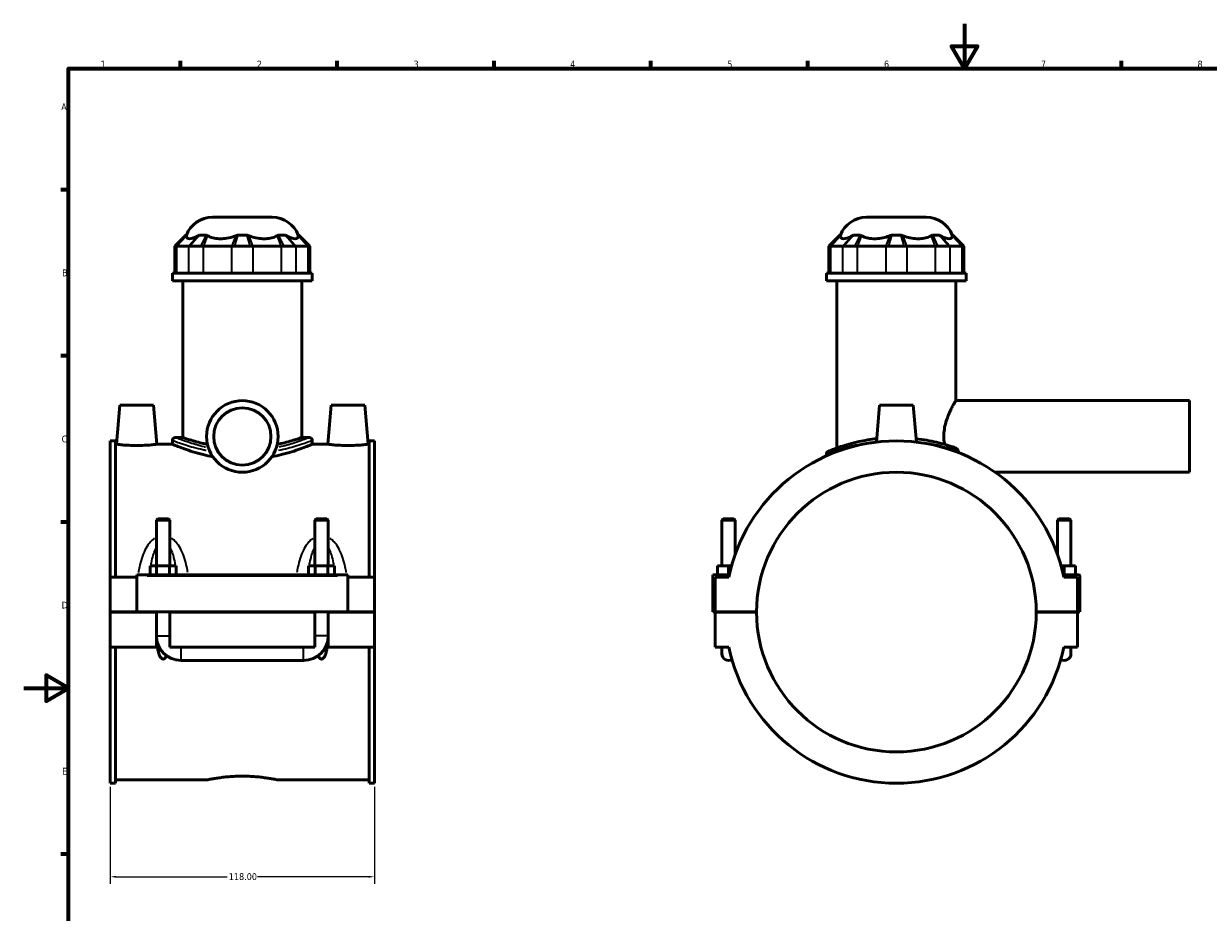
# Model space of a CAD drawing. Header units: millimetres. Extents: x 0 to 898, y -421 to 967.
# Tile 4 of 7: x 0 to 529, y 197 to 594. Entities that reach past the tile are written whole.
import ezdxf

# ---------------------------------------------------------------- set-up
doc = ezdxf.new("R2010")
doc.units = ezdxf.units.MM
for name, color, linetype, lineweight in [('Border (ANSI)', 7, 'Continuous', 70), ('Dimension (ANSI)', 7, 'Continuous', 25), ('Visible (ANSI)', 7, 'Continuous', 50), ('Visible Narrow (ANSI)', 7, 'Continuous', 35)]:
    doc.layers.add(name, color=color, linetype=linetype, lineweight=lineweight)
doc.styles.add('Note Text (ANSI)', font='tahoma.ttf')
doc.dimstyles.new('Default - mm (ANSI)', dxfattribs={"dimtxt": 3.048, "dimasz": 2.5, "dimexe": 3.175, "dimexo": 1.6002, "dimgap": 0.8, "dimtad": 0, "dimtoh": 1, "dimrnd": 1e-08, "dimzin": 4, "dimdsep": 46, "dimtxsty": 'Note Text (ANSI)', "dimcen": 0.09, "dimdle": 10, "dimclrd": 256, "dimclre": 256, "dimclrt": 230, "dimadec": 1, "dimazin": 1, "dimtfac": 1, "dimtofl": 0, "dimtmove": 0, "dimatfit": 3, "dimfxl": 1, "dimtolj": 1, "dimtzin": 4, "dimlwd": -1, "dimlwe": -1, "dimarcsym": 0})

# ---------------------------------------------------------------- blocks, each defined once
blk = doc.blocks.new('Borders Default Border')
at = {"layer": 'Border (ANSI)'}
for p, q in [((70.08, 574), (70.08, 577.45)), ((140.17, 574), (140.17, 577.45)), ((210.25, 574), (210.25, 577.45)), ((280.33, 574), (280.33, 577.45)), ((350.42, 574), (350.42, 577.45)), ((490.58, 574), (490.58, 577.45)), ((20, 519.75), (16.55, 519.75)), ((20, 445.5), (16.55, 445.5)), ((20, 371.25), (16.55, 371.25)), ((20, 222.75), (16.55, 222.75))]:
    blk.add_line(p, q, dxfattribs=at)
at = {"layer": 'Border (ANSI)', "flags": 128}
for points in [[(420.5, 594), (420.5, 574), (414.73, 584), (426.27, 584), (420.5, 574)], [(20, 20), (20, 574), (821, 574), (821, 20), (20, 20)], [(0, 297), (20, 297), (10, 302.77), (10, 291.23), (20, 297)]]:
    blk.add_lwpolyline(points, dxfattribs=at)
at = {"layer": 'Border (ANSI)', "color": 230, "true_color": 0xff0080, "char_height": 3.05, "attachment_point": 7, "style": 'Note Text (ANSI)'}
for s, insert in [('1', (34.35, 574.4)), ('2', (104.2, 574.4)), ('3', (174.26, 574.34)), ('4', (244.23, 574.4)), ('5', (314.48, 574.34)), ('6', (384.49, 574.34)), ('7', (454.6, 574.4)), ('8', (524.63, 574.33)), ('A', (16.78, 555.35)), ('B', (17.15, 481.1)), ('C', (16.95, 406.8)), ('D', (16.96, 332.6)), ('E', (17.21, 258.35))]:
    blk.add_mtext(s, dxfattribs=dict(at, insert=insert))
blk = doc.blocks.new('*D8')
at = {"layer": 'Defpoints', "color": 0, "transparency": 16777216}
for p in [(38.72, 254.51), (156.72, 254.51), (156.72, 212.69)]:
    blk.add_point(p, dxfattribs=at)
at = {"layer": 'Dimension (ANSI)', "transparency": 16777216}
for p, q in [((38.72, 252.91), (38.72, 209.52)), ((156.72, 252.91), (156.72, 209.52)), ((41.22, 212.69), (90.88, 212.69)), ((154.22, 212.69), (104.56, 212.69))]:
    blk.add_line(p, q, dxfattribs=at)
for points in [[(41.22, 213.11), (41.22, 212.27), (38.72, 212.69)], [(154.22, 213.11), (154.22, 212.27), (156.72, 212.69)]]:
    blk.add_solid(points, dxfattribs=at)
at = {"layer": 'Dimension (ANSI)', "color": 230, "true_color": 0xff0080, "transparency": 16777216, "insert": (91.68, 214.29), "char_height": 3.048, "attachment_point": 1, "style": 'Note Text (ANSI)'}
blk.add_mtext('\\A1;118.00', dxfattribs=at)

msp = doc.modelspace()

# ---------------------------------------------------------------- linework, layer by layer
at = {"layer": 'Visible (ANSI)'}
for p, q in [((84.369, 507.507), (111.061, 507.507)), ((376.685, 507.507), (403.377, 507.507)), ((72.495, 499.527), (67.495, 494.527)), ((72.495, 499.527), (72.807, 499.527)), ((78.589, 499.527), (81.616, 499.527)), ((95.575, 499.527), (99.856, 499.527)), ((113.815, 499.527), (116.842, 499.527)), ((122.624, 499.527), (122.935, 499.527)), ((122.935, 499.527), (127.935, 494.527)), ((364.811, 499.527), (359.811, 494.527)), ((364.811, 499.527), (365.123, 499.527)), ((370.905, 499.527), (373.932, 499.527)), ((387.891, 499.527), (392.172, 499.527)), ((406.131, 499.527), (409.157, 499.527)), ((414.939, 499.527), (415.251, 499.527)), ((415.251, 499.527), (420.251, 494.527)), ((68.015, 494.527), (67.495, 494.527)), ((67.495, 494.527), (67.495, 482.427)), ((68.447, 494.527), (73.637, 494.527)), ((79.236, 494.527), (74.192, 494.527)), ((80.402, 494.527), (92.932, 494.527)), ((101.283, 494.527), (94.148, 494.527)), ((102.499, 494.527), (115.029, 494.527)), ((121.239, 494.527), (116.194, 494.527)), ((121.794, 494.527), (126.984, 494.527)), ((127.935, 494.527), (127.416, 494.527)), ((127.935, 494.527), (127.935, 482.427)), ((360.331, 494.527), (359.811, 494.527)), ((359.811, 494.527), (359.811, 482.427)), ((360.763, 494.527), (365.953, 494.527)), ((371.552, 494.527), (366.508, 494.527)), ((372.718, 494.527), (385.248, 494.527)), ((393.598, 494.527), (386.464, 494.527)), ((394.815, 494.527), (407.345, 494.527)), ((413.555, 494.527), (408.51, 494.527)), ((414.11, 494.527), (419.3, 494.527)), ((420.251, 494.527), (419.732, 494.527)), ((420.251, 494.527), (420.251, 482.427)), ((128.965, 482.427), (66.465, 482.427)), ((66.465, 479.007), (66.465, 482.427)), ((128.965, 479.007), (128.965, 482.427)), ((421.281, 482.427), (358.781, 482.427)), ((358.781, 479.007), (358.781, 482.427)), ((421.281, 479.007), (421.281, 482.427)), ((128.965, 479.007), (66.465, 479.007)), ((71.153, 409.007), (71.153, 479.007)), ((124.278, 409.007), (124.278, 479.007)), ((421.281, 479.007), (358.781, 479.007)), ((363.469, 404.345), (363.469, 479.007)), ((416.594, 425.507), (416.594, 479.007)), ((416.594, 425.507), (521.031, 425.507)), ((521.031, 393.507), (521.031, 425.507)), ((43.015, 423.507), (41.484, 406.007)), ((58.015, 423.507), (43.015, 423.507)), ((58.015, 423.507), (59.546, 406.007)), ((137.415, 423.507), (135.884, 406.007)), ((137.415, 423.507), (152.415, 423.507)), ((152.415, 423.507), (153.946, 406.007)), ((382.531, 423.507), (381.085, 406.983)), ((397.531, 423.507), (382.531, 423.507)), ((397.531, 423.507), (398.977, 406.983)), ((66.465, 407.757), (66.465, 406.007)), ((67.715, 409.007), (71.153, 409.007)), ((124.278, 409.007), (127.715, 409.007)), ((128.965, 407.757), (128.965, 406.007)), ((38.715, 407.507), (38.715, 346.632)), ((38.715, 407.507), (41.075, 407.507)), ((41.075, 346.632), (41.075, 407.507)), ((41.484, 406.007), (41.075, 406.007)), ((66.465, 406.007), (59.546, 406.007)), ((135.884, 406.007), (128.965, 406.007)), ((154.355, 406.007), (153.946, 406.007)), ((154.355, 346.632), (154.355, 407.507)), ((154.355, 407.507), (156.715, 407.507)), ((156.715, 407.507), (156.715, 346.632)), ((358.781, 401.651), (358.781, 400.833)), ((434.145, 393.507), (521.031, 393.507)), ((59.915, 372.724), (59.315, 372.124)), ((65.315, 372.124), (59.315, 372.124)), ((59.315, 372.124), (59.315, 351.632)), ((59.915, 372.724), (64.715, 372.724)), ((64.715, 372.724), (65.315, 372.124)), ((65.315, 372.124), (65.315, 351.632)), ((130.715, 372.724), (130.115, 372.124)), ((136.115, 372.124), (130.115, 372.124)), ((130.115, 351.632), (130.115, 372.124)), ((130.715, 372.724), (135.515, 372.724)), ((135.515, 372.724), (136.115, 372.124)), ((136.115, 351.632), (136.115, 372.124)), ((312.631, 372.724), (312.031, 372.124)), ((312.031, 372.124), (318.031, 372.124)), ((312.031, 351.632), (312.031, 372.124)), ((317.431, 372.724), (312.631, 372.724)), ((317.431, 372.724), (318.031, 372.124)), ((318.031, 356.858), (318.031, 372.124)), ((462.631, 372.724), (462.031, 372.124)), ((468.031, 372.124), (462.031, 372.124)), ((462.031, 372.124), (462.031, 356.858)), ((462.631, 372.724), (467.431, 372.724)), ((467.431, 372.724), (468.031, 372.124)), ((468.031, 372.124), (468.031, 351.632)), ((56.542, 347.632), (56.542, 351.632)), ((56.542, 351.632), (59.429, 351.632)), ((59.429, 347.632), (59.429, 351.632)), ((59.429, 351.632), (65.202, 351.632)), ((65.202, 347.632), (65.202, 351.632)), ((65.202, 351.632), (68.089, 351.632)), ((68.089, 347.632), (68.089, 351.632)), ((127.342, 351.632), (130.229, 351.632)), ((127.342, 347.632), (127.342, 351.632)), ((130.229, 347.632), (130.229, 351.632)), ((130.229, 351.632), (136.002, 351.632)), ((136.002, 347.632), (136.002, 351.632)), ((136.002, 351.632), (138.889, 351.632)), ((138.889, 347.632), (138.889, 351.632)), ((315.031, 351.632), (310.031, 351.632)), ((310.031, 347.632), (310.031, 351.632)), ((316.364, 351.632), (315.031, 351.632)), ((315.031, 347.632), (315.031, 351.632)), ((463.698, 351.632), (465.031, 351.632)), ((465.031, 347.632), (465.031, 351.632)), ((465.031, 351.632), (470.031, 351.632)), ((470.031, 347.632), (470.031, 351.632)), ((50.515, 346.632), (38.715, 346.632)), ((38.715, 331.057), (38.715, 346.632)), ((50.515, 347.132), (50.515, 347.632)), ((144.915, 347.632), (50.515, 347.632)), ((50.515, 331.057), (50.515, 347.132)), ((144.915, 347.632), (144.915, 347.132)), ((144.915, 347.132), (144.915, 331.057)), ((156.715, 346.632), (144.915, 346.632)), ((156.715, 346.632), (156.715, 331.057)), ((308.031, 347.632), (315.36, 347.632)), ((308.031, 331.057), (308.031, 347.632)), ((315.144, 346.632), (309.031, 346.632)), ((309.031, 346.632), (309.031, 331.057)), ((471.531, 347.632), (464.703, 347.632)), ((471.031, 346.632), (464.919, 346.632)), ((471.031, 331.057), (471.031, 346.632)), ((472.031, 331.057), (472.031, 347.132)), ((38.715, 331.057), (50.515, 331.057)), ((38.715, 315.382), (38.715, 330.957)), ((59.315, 330.957), (38.715, 330.957)), ((144.915, 331.057), (50.515, 331.057)), ((59.315, 331.057), (59.315, 330.957)), ((59.315, 315.382), (59.315, 330.957)), ((65.315, 331.057), (65.315, 330.957)), ((65.315, 330.957), (65.315, 315.382)), ((130.115, 330.957), (65.315, 330.957)), ((130.115, 330.957), (130.115, 331.057)), ((130.115, 315.382), (130.115, 330.957)), ((136.115, 330.957), (136.115, 331.057)), ((136.115, 330.957), (136.115, 315.382)), ((156.715, 330.957), (136.115, 330.957)), ((144.915, 331.057), (156.715, 331.057)), ((156.715, 330.957), (156.715, 315.382)), ((309.031, 331.057), (308.031, 331.057)), ((309.031, 331.057), (327.531, 331.057)), ((309.031, 330.957), (309.031, 315.382)), ((327.531, 330.957), (309.031, 330.957)), ((312.031, 330.957), (312.031, 331.057)), ((318.031, 330.957), (318.031, 331.057)), ((452.531, 331.057), (471.031, 331.057)), ((471.031, 330.957), (452.531, 330.957)), ((462.031, 331.057), (462.031, 330.957)), ((468.031, 331.057), (468.031, 330.957)), ((471.031, 331.057), (472.031, 331.057)), ((471.031, 315.382), (471.031, 330.957)), ((59.315, 315.382), (38.715, 315.382)), ((38.715, 315.382), (38.715, 254.507)), ((41.075, 254.507), (41.075, 315.382)), ((59.791, 315.382), (59.315, 315.382)), ((59.807, 315.382), (59.791, 315.382)), ((60.517, 315.382), (59.807, 315.382)), ((130.115, 315.382), (65.315, 315.382)), ((135.624, 315.382), (134.913, 315.382)), ((135.639, 315.382), (135.624, 315.382)), ((136.115, 315.382), (135.639, 315.382)), ((156.715, 315.382), (136.115, 315.382)), ((154.355, 254.507), (154.355, 315.382)), ((156.715, 315.382), (156.715, 254.507)), ((309.031, 315.382), (315.144, 315.382)), ((312.031, 315.382), (312.031, 312.382)), ((464.919, 315.382), (471.031, 315.382)), ((468.031, 312.382), (468.031, 315.382)), ((70.315, 309.382), (125.115, 309.382)), ((38.715, 254.507), (41.075, 254.507)), ((82.035, 256.007), (41.075, 256.007)), ((154.355, 256.007), (113.395, 256.007)), ((154.355, 254.507), (156.715, 254.507))]:
    msp.add_line(p, q, dxfattribs=at)
for radius in [16, 12.8]:
    msp.add_circle((97.715, 409.507), radius, dxfattribs=at)
for centre, radius, start, end in [((84.369, 495.007), 12.5, 90, 158.80151), ((111.061, 495.007), 12.5, 21.19849, 90), ((376.685, 495.007), 12.5, 90, 158.80151), ((403.377, 495.007), 12.5, 21.19849, 90), ((67.715, 407.757), 1.25, 90, 180), ((127.715, 407.757), 1.25, 0, 90), ((390.031, 331.007), 76.5, 11.7855, 168.2145), ((360.031, 401.651), 1.25, 113.00923, 180), ((390.031, 331.007), 62.5, 0.04584, 179.95416), ((471.531, 347.132), 0.5, 0, 90), ((390.031, 331.007), 62.5, 180.04584, 359.95416), ((70.315, 320.382), 11, 180, 270), ((125.115, 320.382), 11, 270, 0), ((315.031, 312.382), 3, 180, 300.05388), ((390.031, 331.007), 76.5, 191.7855, 348.2145), ((465.031, 312.382), 3, 239.94612, 0)]:
    msp.add_arc(centre, radius, start, end, dxfattribs=at)
for points, knots in [([(72.777, 499.215), (72.769, 499.085), (72.773, 498.967), (72.828, 498.555), (72.971, 498.298), (73.446, 497.966), (73.778, 497.89), (74.148, 497.89), (74.518, 497.89), (74.991, 497.966), (76.081, 498.298), (76.697, 498.555), (77.514, 498.967), (77.737, 499.085), (77.968, 499.215)], [4.5222005, 4.5222005, 4.5222005, 4.5222005, 4.6162843, 4.6162843, 4.9060604, 4.9060604, 5.1958365, 5.1958365, 5.1958365, 5.4856126, 5.4856126, 5.7753886, 5.7753886, 5.8694725, 5.8694725, 5.8694725, 5.8694725]), ([(82.196, 499.215), (82.414, 499.085), (82.643, 498.967), (83.538, 498.555), (84.356, 498.298), (86.117, 497.966), (87.061, 497.89), (87.953, 497.89), (88.846, 497.89), (89.848, 497.966), (91.864, 498.298), (92.878, 498.555), (94.088, 498.967), (94.408, 499.085), (94.726, 499.215)], [4.5222005, 4.5222005, 4.5222005, 4.5222005, 4.6162843, 4.6162843, 4.9060604, 4.9060604, 5.1958365, 5.1958365, 5.1958365, 5.4856126, 5.4856126, 5.7753886, 5.7753886, 5.8694725, 5.8694725, 5.8694725, 5.8694725]), ([(100.705, 499.215), (101.023, 499.085), (101.342, 498.967), (102.552, 498.555), (103.567, 498.298), (105.583, 497.966), (106.585, 497.89), (107.477, 497.89), (108.37, 497.89), (109.313, 497.966), (111.075, 498.298), (111.893, 498.555), (112.787, 498.967), (113.016, 499.085), (113.235, 499.215)], [4.5222005, 4.5222005, 4.5222005, 4.5222005, 4.6162843, 4.6162843, 4.9060604, 4.9060604, 5.1958365, 5.1958365, 5.1958365, 5.4856126, 5.4856126, 5.7753886, 5.7753886, 5.8694725, 5.8694725, 5.8694725, 5.8694725]), ([(117.463, 499.215), (117.694, 499.085), (117.916, 498.967), (118.733, 498.555), (119.35, 498.298), (120.44, 497.966), (120.913, 497.89), (121.283, 497.89), (121.652, 497.89), (121.985, 497.966), (122.46, 498.298), (122.602, 498.555), (122.657, 498.967), (122.662, 499.085), (122.653, 499.215)], [4.5222005, 4.5222005, 4.5222005, 4.5222005, 4.6162843, 4.6162843, 4.9060604, 4.9060604, 5.1958365, 5.1958365, 5.1958365, 5.4856126, 5.4856126, 5.7753886, 5.7753886, 5.8694725, 5.8694725, 5.8694725, 5.8694725]), ([(365.093, 499.215), (365.085, 499.085), (365.089, 498.967), (365.144, 498.555), (365.286, 498.298), (365.762, 497.966), (366.094, 497.89), (366.464, 497.89), (366.834, 497.89), (367.307, 497.966), (368.397, 498.298), (369.013, 498.555), (369.83, 498.967), (370.053, 499.085), (370.283, 499.215)], [4.5222005, 4.5222005, 4.5222005, 4.5222005, 4.6162843, 4.6162843, 4.9060604, 4.9060604, 5.1958365, 5.1958365, 5.1958365, 5.4856126, 5.4856126, 5.7753886, 5.7753886, 5.8694725, 5.8694725, 5.8694725, 5.8694725]), ([(374.512, 499.215), (374.73, 499.085), (374.959, 498.967), (375.854, 498.555), (376.672, 498.298), (378.433, 497.966), (379.377, 497.89), (380.269, 497.89), (381.162, 497.89), (382.164, 497.966), (384.18, 498.298), (385.194, 498.555), (386.404, 498.967), (386.724, 499.085), (387.042, 499.215)], [4.5222005, 4.5222005, 4.5222005, 4.5222005, 4.6162843, 4.6162843, 4.9060604, 4.9060604, 5.1958365, 5.1958365, 5.1958365, 5.4856126, 5.4856126, 5.7753886, 5.7753886, 5.8694725, 5.8694725, 5.8694725, 5.8694725]), ([(393.021, 499.215), (393.339, 499.085), (393.658, 498.967), (394.868, 498.555), (395.883, 498.298), (397.899, 497.966), (398.901, 497.89), (399.793, 497.89), (400.685, 497.89), (401.629, 497.966), (403.391, 498.298), (404.209, 498.555), (405.103, 498.967), (405.332, 499.085), (405.551, 499.215)], [4.5222005, 4.5222005, 4.5222005, 4.5222005, 4.6162843, 4.6162843, 4.9060604, 4.9060604, 5.1958365, 5.1958365, 5.1958365, 5.4856126, 5.4856126, 5.7753886, 5.7753886, 5.8694725, 5.8694725, 5.8694725, 5.8694725]), ([(409.779, 499.215), (410.01, 499.085), (410.232, 498.967), (411.049, 498.555), (411.666, 498.298), (412.756, 497.966), (413.229, 497.89), (413.598, 497.89), (413.968, 497.89), (414.301, 497.966), (414.776, 498.298), (414.918, 498.555), (414.973, 498.967), (414.978, 499.085), (414.969, 499.215)], [4.5222005, 4.5222005, 4.5222005, 4.5222005, 4.6162843, 4.6162843, 4.9060604, 4.9060604, 5.1958365, 5.1958365, 5.1958365, 5.4856126, 5.4856126, 5.7753886, 5.7753886, 5.8694725, 5.8694725, 5.8694725, 5.8694725]), ([(68.015, 494.527), (68.076, 494.527), (68.143, 494.527), (68.287, 494.527), (68.364, 494.527), (68.447, 494.527)], [0.28940049, 0.28940049, 0.28940049, 0.28940049, 0.34104978, 0.34104978, 0.39269908, 0.39269908, 0.39269908, 0.39269908]), ([(73.637, 494.527), (73.719, 494.527), (73.807, 494.527), (73.992, 494.527), (74.089, 494.527), (74.192, 494.527)], [-0.39269908, -0.39269908, -0.39269908, -0.39269908, -0.34104978, -0.34104978, -0.28940049, -0.28940049, -0.28940049, -0.28940049]), ([(79.236, 494.527), (79.426, 494.527), (79.618, 494.527), (80.006, 494.527), (80.203, 494.527), (80.402, 494.527)], [0.28940049, 0.28940049, 0.28940049, 0.28940049, 0.34104978, 0.34104978, 0.39269908, 0.39269908, 0.39269908, 0.39269908]), ([(92.932, 494.527), (93.131, 494.527), (93.332, 494.527), (93.737, 494.527), (93.942, 494.527), (94.148, 494.527)], [-0.39269908, -0.39269908, -0.39269908, -0.39269908, -0.34104978, -0.34104978, -0.28940049, -0.28940049, -0.28940049, -0.28940049]), ([(101.283, 494.527), (101.489, 494.527), (101.693, 494.527), (102.099, 494.527), (102.3, 494.527), (102.499, 494.527)], [0.28940049, 0.28940049, 0.28940049, 0.28940049, 0.34104978, 0.34104978, 0.39269908, 0.39269908, 0.39269908, 0.39269908]), ([(115.029, 494.527), (115.228, 494.527), (115.424, 494.527), (115.813, 494.527), (116.005, 494.527), (116.194, 494.527)], [-0.39269908, -0.39269908, -0.39269908, -0.39269908, -0.34104978, -0.34104978, -0.28940049, -0.28940049, -0.28940049, -0.28940049]), ([(121.239, 494.527), (121.341, 494.527), (121.439, 494.527), (121.624, 494.527), (121.711, 494.527), (121.794, 494.527)], [0.28940049, 0.28940049, 0.28940049, 0.28940049, 0.34104978, 0.34104978, 0.39269908, 0.39269908, 0.39269908, 0.39269908]), ([(126.984, 494.527), (127.066, 494.527), (127.143, 494.527), (127.287, 494.527), (127.354, 494.527), (127.416, 494.527)], [-0.39269908, -0.39269908, -0.39269908, -0.39269908, -0.34104978, -0.34104978, -0.28940049, -0.28940049, -0.28940049, -0.28940049]), ([(360.331, 494.527), (360.392, 494.527), (360.459, 494.527), (360.603, 494.527), (360.68, 494.527), (360.763, 494.527)], [0.28940049, 0.28940049, 0.28940049, 0.28940049, 0.34104978, 0.34104978, 0.39269908, 0.39269908, 0.39269908, 0.39269908]), ([(365.953, 494.527), (366.035, 494.527), (366.123, 494.527), (366.308, 494.527), (366.405, 494.527), (366.508, 494.527)], [-0.39269908, -0.39269908, -0.39269908, -0.39269908, -0.34104978, -0.34104978, -0.28940049, -0.28940049, -0.28940049, -0.28940049]), ([(371.552, 494.527), (371.742, 494.527), (371.934, 494.527), (372.322, 494.527), (372.519, 494.527), (372.718, 494.527)], [0.28940049, 0.28940049, 0.28940049, 0.28940049, 0.34104978, 0.34104978, 0.39269908, 0.39269908, 0.39269908, 0.39269908]), ([(385.248, 494.527), (385.446, 494.527), (385.647, 494.527), (386.053, 494.527), (386.258, 494.527), (386.464, 494.527)], [-0.39269908, -0.39269908, -0.39269908, -0.39269908, -0.34104978, -0.34104978, -0.28940049, -0.28940049, -0.28940049, -0.28940049]), ([(393.598, 494.527), (393.805, 494.527), (394.009, 494.527), (394.415, 494.527), (394.616, 494.527), (394.815, 494.527)], [0.28940049, 0.28940049, 0.28940049, 0.28940049, 0.34104978, 0.34104978, 0.39269908, 0.39269908, 0.39269908, 0.39269908]), ([(407.345, 494.527), (407.544, 494.527), (407.74, 494.527), (408.129, 494.527), (408.321, 494.527), (408.51, 494.527)], [-0.39269908, -0.39269908, -0.39269908, -0.39269908, -0.34104978, -0.34104978, -0.28940049, -0.28940049, -0.28940049, -0.28940049]), ([(413.555, 494.527), (413.657, 494.527), (413.755, 494.527), (413.94, 494.527), (414.027, 494.527), (414.11, 494.527)], [0.28940049, 0.28940049, 0.28940049, 0.28940049, 0.34104978, 0.34104978, 0.39269908, 0.39269908, 0.39269908, 0.39269908]), ([(419.3, 494.527), (419.382, 494.527), (419.459, 494.527), (419.603, 494.527), (419.67, 494.527), (419.732, 494.527)], [-0.39269908, -0.39269908, -0.39269908, -0.39269908, -0.34104978, -0.34104978, -0.28940049, -0.28940049, -0.28940049, -0.28940049]), ([(411.524, 405.988), (411.504, 406.112), (411.485, 406.236), (411.313, 407.405), (411.234, 408.467), (411.234, 410.547), (411.313, 411.609), (411.62, 413.7), (411.847, 414.728), (412.671, 417.665), (413.407, 419.426), (414.39, 421.514), (414.723, 422.17), (415.34, 423.335), (415.624, 423.845), (416.096, 424.67), (416.283, 424.987), (416.532, 425.406), (416.594, 425.507), (416.594, 425.507)], [4.6265385, 4.6265385, 4.6265385, 4.6265385, 4.6636883, 4.6636883, 4.9756954, 4.9756954, 5.2877024, 5.2877024, 5.5997095, 5.5997095, 6.2237237, 6.2237237, 6.5336785, 6.5336785, 6.8436333, 6.8436333, 7.1535882, 7.1535882, 7.463543, 7.463543, 7.463543, 7.463543]), ([(82.107, 405.988), (80.958, 406.227), (79.894, 406.474), (77.761, 407.003), (76.66, 407.302), (74.714, 407.862), (73.87, 408.122), (72.51, 408.553), (71.994, 408.724), (71.315, 408.952), (71.153, 409.007), (71.153, 409.007)], [1.6050015, 1.6050015, 1.6050015, 1.6050015, 2.0192466, 2.0192466, 2.5238019, 2.5238019, 3.0283573, 3.0283573, 3.5329126, 3.5329126, 4.0374679, 4.0374679, 4.0374679, 4.0374679]), ([(124.278, 409.007), (124.278, 409.007), (124.115, 408.952), (123.437, 408.724), (122.92, 408.553), (121.561, 408.122), (120.716, 407.862), (118.771, 407.302), (117.669, 407.003), (115.536, 406.474), (114.472, 406.227), (113.323, 405.988)], [12.1124037, 12.1124037, 12.1124037, 12.1124037, 12.6169591, 12.6169591, 13.1215144, 13.1215144, 13.6260697, 13.6260697, 14.130625, 14.130625, 14.5448701, 14.5448701, 14.5448701, 14.5448701]), ([(381.22, 408.507), (378.415, 408.186), (375.745, 407.728), (370.14, 406.499), (367.373, 405.68), (362.369, 403.998), (360.499, 403.204), (359.638, 402.843), (359.544, 402.804), (359.545, 402.805)], [15.1844583, 15.1844583, 15.1844583, 15.1844583, 16.0562597, 16.0562597, 17.198518, 17.198518, 18.6581431, 18.6581431, 19.0690535, 19.0690535, 19.0690535, 19.0690535]), ([(416.331, 404.44), (415.978, 404.566), (415.605, 404.697), (413.248, 405.501), (410.797, 406.248), (405.232, 407.564), (402.129, 408.129), (398.841, 408.506)], [11.1382967, 11.1382967, 11.1382967, 11.1382967, 11.3476684, 11.3476684, 12.3969013, 12.3969013, 13.4191273, 13.4191273, 13.4191273, 13.4191273]), ([(50.515, 405.456), (49.376, 405.456), (48.163, 405.485), (45.935, 405.59), (44.919, 405.664), (43.32, 405.802), (42.628, 405.876), (41.71, 405.979), (41.484, 406.007), (41.484, 406.007)], [2.7316622, 2.7316622, 2.7316622, 2.7316622, 3.0733309, 3.0733309, 3.4149996, 3.4149996, 3.7562465, 3.7562465, 4.0974934, 4.0974934, 4.0974934, 4.0974934]), ([(59.546, 406.007), (59.546, 406.007), (59.321, 405.979), (58.403, 405.876), (57.711, 405.802), (56.111, 405.664), (55.096, 405.59), (52.867, 405.485), (51.654, 405.456), (50.515, 405.456)], [6.8291556, 6.8291556, 6.8291556, 6.8291556, 7.1704024, 7.1704024, 7.5116493, 7.5116493, 7.853318, 7.853318, 8.1949867, 8.1949867, 8.1949867, 8.1949867]), ([(84.525, 400.451), (83.026, 400.736), (81.588, 401.056), (78.546, 401.811), (76.993, 402.254), (74.245, 403.102), (72.953, 403.537), (70.667, 404.349), (69.673, 404.725), (68.071, 405.349), (67.461, 405.597), (66.658, 405.926), (66.465, 406.007), (66.465, 406.007)], [1.3156271, 1.3156271, 1.3156271, 1.3156271, 1.7907766, 1.7907766, 2.3877021, 2.3877021, 2.9839064, 2.9839064, 3.5801106, 3.5801106, 4.1763148, 4.1763148, 4.772519, 4.772519, 4.772519, 4.772519]), ([(128.965, 406.007), (128.965, 406.007), (128.773, 405.926), (127.97, 405.597), (127.36, 405.349), (125.758, 404.725), (124.764, 404.349), (122.478, 403.537), (121.185, 403.102), (118.438, 402.254), (116.885, 401.811), (113.842, 401.056), (112.405, 400.736), (110.906, 400.451)], [14.317557, 14.317557, 14.317557, 14.317557, 14.9137612, 14.9137612, 15.5099654, 15.5099654, 16.1061696, 16.1061696, 16.7023738, 16.7023738, 17.2992994, 17.2992994, 17.7744489, 17.7744489, 17.7744489, 17.7744489]), ([(144.915, 405.456), (143.776, 405.456), (142.563, 405.485), (140.335, 405.59), (139.319, 405.664), (137.72, 405.802), (137.028, 405.876), (136.11, 405.979), (135.884, 406.007), (135.884, 406.007)], [0, 0, 0, 0, 0.3416687, 0.3416687, 0.6833374, 0.6833374, 1.0245843, 1.0245843, 1.3658311, 1.3658311, 1.3658311, 1.3658311]), ([(153.946, 406.007), (153.946, 406.007), (153.721, 405.979), (152.803, 405.876), (152.111, 405.802), (150.511, 405.664), (149.496, 405.59), (147.267, 405.485), (146.054, 405.456), (144.915, 405.456)], [4.0974934, 4.0974934, 4.0974934, 4.0974934, 4.4387402, 4.4387402, 4.7799871, 4.7799871, 5.1216558, 5.1216558, 5.4633245, 5.4633245, 5.4633245, 5.4633245]), ([(417.644, 403.034), (417.613, 403.167), (417.564, 403.296), (417.435, 403.549), (417.353, 403.672), (417.091, 403.989), (416.881, 404.164), (416.545, 404.353), (416.44, 404.401), (416.331, 404.44)], [-0.20774861, -0.20774861, -0.20774861, -0.20774861, -0.16338054, -0.16338054, -0.11716054, -0.11716054, -0.03489769, -0.03489769, 0, 0, 0, 0]), ([(63.84, 311.49), (63.81, 311.425), (63.778, 311.359), (63.556, 310.917), (63.285, 310.489), (62.855, 310.171), (62.754, 310.111), (62.538, 310.029), (62.423, 310.007), (62.207, 310.007), (62.092, 310.029), (61.877, 310.111), (61.776, 310.171), (61.346, 310.489), (61.074, 310.917), (60.632, 311.797), (60.454, 312.327), (60.153, 313.417), (60.035, 313.979), (59.889, 314.827), (59.846, 315.104), (59.807, 315.382)], [1.36694992, 1.36694992, 1.36694992, 1.36694992, 1.38933862, 1.38933862, 1.51966265, 1.51966265, 1.55211425, 1.55211425, 1.58456585, 1.58456585, 1.61701745, 1.61701745, 1.64946905, 1.64946905, 1.77979308, 1.77979308, 1.9534604, 1.9534604, 2.12712773, 2.12712773, 2.2097981, 2.2097981, 2.2097981, 2.2097981]), ([(135.624, 315.382), (135.585, 315.104), (135.542, 314.827), (135.396, 313.979), (135.277, 313.417), (134.977, 312.327), (134.798, 311.797), (134.356, 310.917), (134.085, 310.489), (133.655, 310.171), (133.554, 310.111), (133.338, 310.029), (133.223, 310.007), (133.007, 310.007), (132.892, 310.029), (132.677, 310.111), (132.576, 310.171), (132.146, 310.489), (131.874, 310.917), (131.652, 311.359), (131.621, 311.425), (131.591, 311.49)], [0.9593336, 0.9593336, 0.9593336, 0.9593336, 1.04200397, 1.04200397, 1.2156713, 1.2156713, 1.38933862, 1.38933862, 1.51966265, 1.51966265, 1.55211425, 1.55211425, 1.58456585, 1.58456585, 1.61701745, 1.61701745, 1.64946905, 1.64946905, 1.77979308, 1.77979308, 1.80218178, 1.80218178, 1.80218178, 1.80218178]), ([(82.035, 256.007), (82.035, 256.007), (82.13, 256.027), (82.528, 256.109), (82.832, 256.171), (83.633, 256.326), (84.131, 256.42), (85.281, 256.62), (85.933, 256.728), (87.322, 256.935), (88.107, 257.043), (89.817, 257.246), (90.741, 257.34), (92.672, 257.498), (93.68, 257.561), (95.707, 257.644), (96.728, 257.665), (97.715, 257.665)], [7.1103537, 7.1103537, 7.1103537, 7.1103537, 7.4066085, 7.4066085, 7.7028633, 7.7028633, 7.9991181, 7.9991181, 8.2953728, 8.2953728, 8.5916475, 8.5916475, 8.8879222, 8.8879222, 9.1841969, 9.1841969, 9.4804716, 9.4804716, 9.4804716, 9.4804716]), ([(97.715, 257.665), (98.703, 257.665), (99.723, 257.644), (101.751, 257.561), (102.759, 257.498), (104.689, 257.34), (105.614, 257.246), (107.324, 257.043), (108.108, 256.935), (109.497, 256.728), (110.149, 256.62), (111.3, 256.42), (111.798, 256.326), (112.599, 256.171), (112.902, 256.109), (113.301, 256.027), (113.395, 256.007), (113.395, 256.007)], [0, 0, 0, 0, 0.2962747, 0.2962747, 0.5925494, 0.5925494, 0.8888241, 0.8888241, 1.1850987, 1.1850987, 1.4813535, 1.4813535, 1.7776083, 1.7776083, 2.0738631, 2.0738631, 2.3701179, 2.3701179, 2.3701179, 2.3701179])]:
    msp.add_open_spline(points, degree=3, knots=knots, dxfattribs=at)
for points in [[(72.807, 499.527), (72.796, 499.438), (72.785, 499.333), (72.777, 499.215)], [(77.968, 499.215), (78.182, 499.335), (78.39, 499.44), (78.589, 499.527)], [(81.616, 499.527), (81.804, 499.438), (81.996, 499.333), (82.196, 499.215)], [(94.726, 499.215), (95.02, 499.335), (95.304, 499.44), (95.575, 499.527)], [(99.856, 499.527), (100.132, 499.438), (100.416, 499.333), (100.705, 499.215)], [(113.235, 499.215), (113.438, 499.335), (113.63, 499.44), (113.815, 499.527)], [(116.842, 499.527), (117.045, 499.438), (117.253, 499.333), (117.463, 499.215)], [(122.653, 499.215), (122.645, 499.335), (122.634, 499.44), (122.624, 499.527)], [(365.123, 499.527), (365.112, 499.438), (365.101, 499.333), (365.093, 499.215)], [(370.283, 499.215), (370.497, 499.335), (370.705, 499.44), (370.905, 499.527)], [(373.932, 499.527), (374.12, 499.438), (374.312, 499.333), (374.512, 499.215)], [(387.042, 499.215), (387.336, 499.335), (387.62, 499.44), (387.891, 499.527)], [(392.172, 499.527), (392.448, 499.438), (392.731, 499.333), (393.021, 499.215)], [(405.551, 499.215), (405.754, 499.335), (405.946, 499.44), (406.131, 499.527)], [(409.157, 499.527), (409.361, 499.438), (409.569, 499.333), (409.779, 499.215)], [(414.969, 499.215), (414.961, 499.335), (414.95, 499.44), (414.939, 499.527)], [(417.831, 402.277), (417.766, 402.526), (417.704, 402.778), (417.644, 403.034)]]:
    msp.add_open_spline(points, degree=3, dxfattribs=at)
at = {"layer": 'Visible Narrow (ANSI)'}
for p, q in [((68.255, 494.777), (72.567, 499.277)), ((68.663, 494.762), (72.561, 498.981)), ((77.751, 498.981), (73.853, 494.762)), ((78.369, 499.277), (74.411, 494.777)), ((79.355, 494.777), (81.497, 499.277)), ((80.491, 494.762), (82.106, 498.981)), ((94.636, 498.981), (93.021, 494.762)), ((95.504, 499.277), (94.219, 494.777)), ((101.211, 494.777), (99.927, 499.277)), ((102.409, 494.762), (100.795, 498.981)), ((113.325, 498.981), (114.939, 494.762)), ((113.934, 499.277), (116.075, 494.777)), ((121.019, 494.777), (117.061, 499.277)), ((121.577, 494.762), (117.68, 498.981)), ((122.863, 499.277), (127.176, 494.777)), ((122.87, 498.981), (126.767, 494.762)), ((360.571, 494.777), (364.883, 499.277)), ((360.979, 494.762), (364.877, 498.981)), ((370.067, 498.981), (366.169, 494.762)), ((370.685, 499.277), (366.727, 494.777)), ((371.671, 494.777), (373.813, 499.277)), ((372.807, 494.762), (374.422, 498.981)), ((386.952, 498.981), (385.337, 494.762)), ((387.82, 499.277), (386.535, 494.777)), ((393.527, 494.777), (392.243, 499.277)), ((394.725, 494.762), (393.111, 498.981)), ((405.641, 498.981), (407.255, 494.762)), ((406.25, 499.277), (408.391, 494.777)), ((413.335, 494.777), (409.377, 499.277)), ((413.893, 494.762), (409.995, 498.981)), ((415.179, 499.277), (419.492, 494.777)), ((415.186, 498.981), (419.083, 494.762)), ((68.447, 483.032), (68.447, 493.922)), ((73.637, 493.922), (73.637, 483.032)), ((80.402, 483.032), (80.402, 493.922)), ((92.932, 493.922), (92.932, 483.032)), ((102.499, 483.032), (102.499, 493.922)), ((115.029, 493.922), (115.029, 483.032)), ((121.794, 483.032), (121.794, 493.922)), ((126.984, 493.922), (126.984, 483.032)), ((360.763, 483.032), (360.763, 493.922)), ((365.953, 493.922), (365.953, 483.032)), ((372.718, 483.032), (372.718, 493.922)), ((385.248, 493.922), (385.248, 483.032)), ((394.815, 483.032), (394.815, 493.922)), ((407.345, 493.922), (407.345, 483.032)), ((414.11, 483.032), (414.11, 493.922)), ((419.3, 493.922), (419.3, 483.032)), ((55.235, 347.132), (140.195, 347.132)), ((59.352, 320.382), (65.278, 320.382)), ((136.078, 320.382), (130.152, 320.382)), ((70.315, 309.419), (70.315, 315.345)), ((125.115, 309.419), (125.115, 315.345))]:
    msp.add_line(p, q, dxfattribs=at)
for points, knots in [([(66.514, 407.738), (66.574, 407.716), (66.693, 407.672), (67.661, 407.313), (69.606, 406.585), (74.556, 405.042), (77.147, 404.307), (80.594, 403.537), (81.099, 403.428), (81.614, 403.323)], [-14.1370413, -14.1370413, -14.1370413, -14.1370413, -13.8166126, -13.8166126, -12.3969013, -12.3969013, -11.3476684, -11.3476684, -11.1715203, -11.1715203, -11.1715203, -11.1715203]), ([(81.22, 404.733), (81.08, 404.765), (80.941, 404.798), (77.97, 405.501), (75.483, 406.248), (70.731, 407.816), (68.863, 408.556), (67.931, 408.922), (67.815, 408.967), (67.758, 408.989)], [11.2964715, 11.2964715, 11.2964715, 11.2964715, 11.3476684, 11.3476684, 12.3969013, 12.3969013, 13.8166126, 13.8166126, 14.1436177, 14.1436177, 14.1436177, 14.1436177]), ([(113.816, 403.323), (116.767, 403.928), (119.409, 404.629), (123.684, 405.897), (125.374, 406.469), (127.934, 407.367), (128.722, 407.663), (128.917, 407.738)], [-26.9665858, -26.9665858, -26.9665858, -26.9665858, -25.956823, -25.956823, -25.0148871, -25.0148871, -24.0010647, -24.0010647, -24.0010647, -24.0010647]), ([(127.673, 408.99), (127.491, 408.916), (126.734, 408.613), (124.268, 407.698), (122.645, 407.117), (118.804, 405.911), (116.626, 405.291), (114.21, 404.733)], [23.9944884, 23.9944884, 23.9944884, 23.9944884, 25.0148871, 25.0148871, 25.956823, 25.956823, 26.8416364, 26.8416364, 26.8416364, 26.8416364]), ([(358.848, 401.679), (358.896, 401.698), (358.971, 401.728), (359.761, 402.047), (361.678, 402.828), (366.807, 404.483), (369.643, 405.289), (374.865, 406.388), (376.984, 406.757), (379.204, 407.048)], [-18.874256, -18.874256, -18.874256, -18.874256, -18.6581431, -18.6581431, -17.198518, -17.198518, -16.0562597, -16.0562597, -15.3679017, -15.3679017, -15.3679017, -15.3679017]), ([(400.14, 407.138), (403.11, 406.773), (405.914, 406.268), (411.315, 405.042), (413.828, 404.307), (416.264, 403.509), (416.664, 403.375), (417.041, 403.245)], [-13.3092958, -13.3092958, -13.3092958, -13.3092958, -12.3969013, -12.3969013, -11.3476684, -11.3476684, -11.1279547, -11.1279547, -11.1279547, -11.1279547]), ([(58.499, 363.89), (58.126, 363.648), (57.772, 363.378), (56.899, 362.615), (56.412, 362.087), (55.289, 360.657), (54.713, 359.704), (53.633, 357.541), (53.156, 356.314), (52.345, 353.785), (52.013, 352.483), (51.554, 350.321), (51.398, 349.475), (51.258, 348.622)], [-2.3946287, -2.3946287, -2.3946287, -2.3946287, -2.2605012, -2.2605012, -2.0448367, -2.0448367, -1.7136535, -1.7136535, -1.3274743, -1.3274743, -0.9399512, -0.9399512, -0.6951201, -0.6951201, -0.6951201, -0.6951201]), ([(73.373, 348.622), (73.233, 349.475), (73.076, 350.321), (72.618, 352.483), (72.285, 353.785), (71.475, 356.314), (70.998, 357.541), (69.917, 359.704), (69.341, 360.657), (68.218, 362.087), (67.731, 362.615), (66.859, 363.378), (66.504, 363.648), (66.131, 363.89)], [-4.9064693, -4.9064693, -4.9064693, -4.9064693, -4.6616383, -4.6616383, -4.2741152, -4.2741152, -3.887936, -3.887936, -3.5567527, -3.5567527, -3.3410882, -3.3410882, -3.2069608, -3.2069608, -3.2069608, -3.2069608]), ([(129.299, 363.89), (128.926, 363.648), (128.572, 363.378), (127.699, 362.615), (127.212, 362.087), (126.089, 360.657), (125.513, 359.704), (124.433, 357.541), (123.956, 356.314), (123.145, 353.785), (122.813, 352.483), (122.354, 350.321), (122.198, 349.475), (122.058, 348.622)], [-2.394763, -2.394763, -2.394763, -2.394763, -2.2606352, -2.2606352, -2.0449702, -2.0449702, -1.7137864, -1.7137864, -1.3276069, -1.3276069, -0.9400901, -0.9400901, -0.6952544, -0.6952544, -0.6952544, -0.6952544]), ([(144.173, 348.622), (144.033, 349.475), (143.876, 350.321), (143.418, 352.483), (143.085, 353.785), (142.275, 356.314), (141.798, 357.541), (140.717, 359.704), (140.141, 360.657), (139.018, 362.087), (138.531, 362.615), (137.659, 363.378), (137.304, 363.648), (136.931, 363.89)], [-4.9066036, -4.9066036, -4.9066036, -4.9066036, -4.6617679, -4.6617679, -4.2742511, -4.2742511, -3.8880717, -3.8880717, -3.5568879, -3.5568879, -3.3412229, -3.3412229, -3.2070951, -3.2070951, -3.2070951, -3.2070951]), ([(56.926, 352.091), (56.981, 352.412), (57.038, 352.731), (57.319, 354.205), (57.579, 355.33), (58.169, 357.313), (58.483, 358.186), (58.943, 359.17), (59.035, 359.355), (59.13, 359.535)], [1.22181104, 1.22181104, 1.22181104, 1.22181104, 1.3274743, 1.3274743, 1.7136535, 1.7136535, 2.04483674, 2.04483674, 2.12405749, 2.12405749, 2.12405749, 2.12405749]), ([(65.501, 359.535), (65.596, 359.355), (65.688, 359.17), (66.148, 358.186), (66.462, 357.313), (67.051, 355.33), (67.312, 354.205), (67.592, 352.731), (67.65, 352.412), (67.705, 352.091)], [3.47753196, 3.47753196, 3.47753196, 3.47753196, 3.55675271, 3.55675271, 3.88793595, 3.88793595, 4.27411515, 4.27411515, 4.37977841, 4.37977841, 4.37977841, 4.37977841]), ([(127.726, 352.091), (127.781, 352.412), (127.838, 352.731), (128.119, 354.205), (128.379, 355.33), (128.969, 357.313), (129.283, 358.186), (129.743, 359.17), (129.835, 359.355), (129.93, 359.535)], [1.22194533, 1.22194533, 1.22194533, 1.22194533, 1.32760688, 1.32760688, 1.71378637, 1.71378637, 2.04497016, 2.04497016, 2.12419178, 2.12419178, 2.12419178, 2.12419178]), ([(136.301, 359.535), (136.396, 359.355), (136.488, 359.17), (136.948, 358.186), (137.262, 357.313), (137.851, 355.33), (138.112, 354.205), (138.392, 352.731), (138.45, 352.412), (138.505, 352.091)], [3.47766625, 3.47766625, 3.47766625, 3.47766625, 3.55688787, 3.55688787, 3.88807166, 3.88807166, 4.27425115, 4.27425115, 4.3799127, 4.3799127, 4.3799127, 4.3799127])]:
    msp.add_open_spline(points, degree=3, knots=knots, dxfattribs=at)
for points in [[(56.341, 347.725), (56.399, 348.281), (56.462, 348.834), (56.53, 349.382)], [(68.1, 349.382), (68.169, 348.834), (68.231, 348.281), (68.289, 347.725)], [(127.141, 347.725), (127.199, 348.281), (127.262, 348.834), (127.33, 349.382)], [(138.9, 349.382), (138.969, 348.834), (139.031, 348.281), (139.089, 347.725)]]:
    msp.add_open_spline(points, degree=3, dxfattribs=at)

# ---------------------------------------------------------------- block references
msp.add_blockref('Borders Default Border', (0, 0))

# ---------------------------------------------------------------- dimensions: what is measured, and where the dimension line sits
at = {"layer": 'Dimension (ANSI)'}
dim = msp.add_linear_dim(base=(156.715, 212.691), p1=(38.715, 254.507), p2=(156.715, 254.507), dimstyle='Default - mm (ANSI)', override={"dimtoh": 0, "dimdec": 2, "dimtp": 0, "dimtm": 0, "dimtdec": 2, "dimatfit": 1}, dxfattribs=at)
dim.commit()
dim.dimension.update_dxf_attribs({"geometry": '*D8', "text_midpoint": (97.715, 212.691), "dimtype": 160})

doc.saveas('drawing.dxf')
